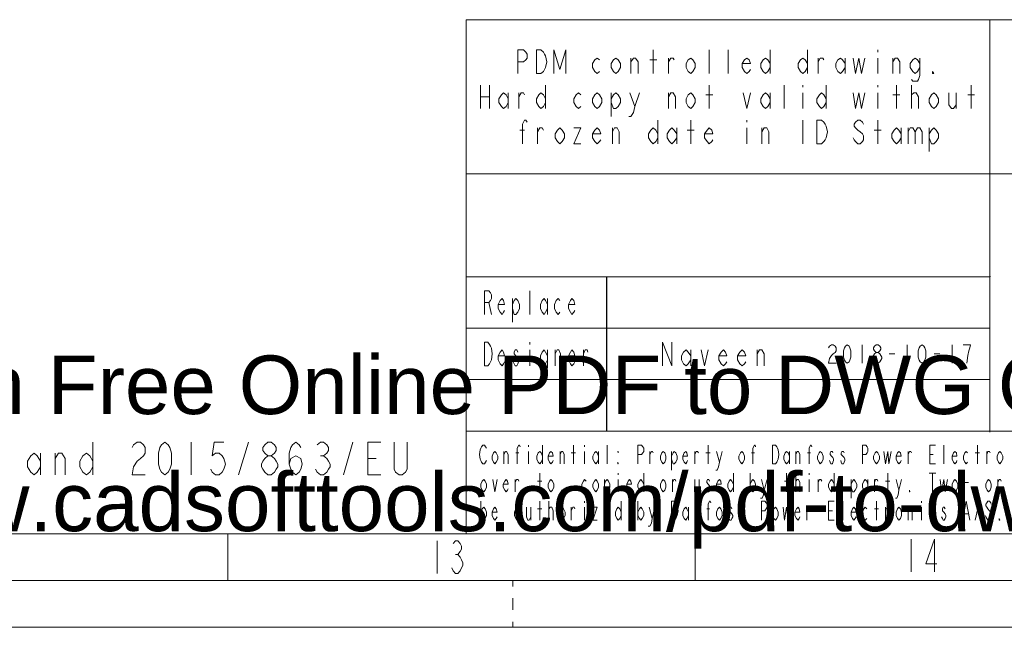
# Model space of a CAD drawing. Header units: millimetres. Extents: x 0 to 839, y 1 to 594.
# Tile 11 of 27: x 602 to 707, y 1 to 66. Entities that reach past the tile are written whole.
import ezdxf

# ---------------------------------------------------------------- set-up
doc = ezdxf.new("R2010")
doc.units = ezdxf.units.MM
doc.header["$MEASUREMENT"] = 0
doc.layers.get('0').update_dxf_attribs({"linetype": 'CONTINUOUS'})
doc.layers.add('13D9150', color=7, linetype='CONTINUOUS')
doc.styles.add('13D91E0', font='Arial.ttf')

# ---------------------------------------------------------------- blocks, each defined once
blk = doc.blocks.new('13A4510')
at = {"layer": '13D9150', "color": 0, "true_color": 0x000001, "style": '13D91E0'}
for s, p in [('Created in Free Online PDF to DWG Converter by CADSoftTools', (0, 0)), ('http://www.cadsofttools.com/pdf-to-dwg-online/', (0, -2))]:
    blk.add_text(s, height=1, dxfattribs=at).set_placement(p)

msp = doc.modelspace()

# ---------------------------------------------------------------- linework, layer by layer
at = {"color": 0, "linetype": 'Continuous', "lineweight": 15, "true_color": 0x000007}
for points in [[(649.44, 66.297), (829.059, 66.297), (829.059, 66.297)], [(649.44, 11.418), (649.44, 66.297), (649.44, 66.297)], [(705.309, 66.198), (705.309, 22.275), (705.309, 22.275)], [(649.44, 49.83), (829.059, 49.83), (829.059, 49.83)], [(664.158, 38.841), (705.375, 38.874), (705.375, 38.874)], [(664.422, 38.841), (649.44, 38.841), (649.44, 38.841)], [(664.455, 22.341), (664.455, 38.841), (664.455, 38.841)], [(649.44, 22.374), (829.059, 22.374), (829.059, 22.374)], [(19.833, 11.418), (829.059, 11.418), (829.059, 11.418)], [(623.997, 6.435), (623.997, 11.418), (623.997, 11.418)], [(649.44, 11.418), (829.059, 11.418), (829.059, 11.418)], [(673.893, 6.435), (673.893, 11.418), (673.893, 11.418)], [(654.423, 5.808), (654.423, 6.435)], [(654.423, 3.3), (654.423, 4.554)], [(-0.132, 1.452), (839.025, 1.452), (839.025, 1.452)], [(654.423, 1.452), (654.423, 2.046)]]:
    msp.add_lwpolyline(points, dxfattribs=at)
at = {"color": 0, "linetype": 'Continuous', "lineweight": 5, "true_color": 0x000007}
for points in [[(649.44, 66.297), (829.059, 66.297), (829.059, 66.297)], [(649.44, 66.297), (649.44, 11.418), (649.44, 11.418)], [(705.309, 66.297), (705.309, 22.374), (705.309, 22.374)], [(654.951, 60.555), (654.951, 63.063), (655.545, 63.063), (655.809, 62.832), (655.941, 62.634), (655.941, 62.205), (655.809, 62.007), (655.545, 61.809), (654.951, 61.809)], [(658.812, 60.555), (658.812, 63.063), (659.439, 60.984), (660.066, 63.063), (660.066, 60.555)], [(669.405, 60.555), (669.405, 63.063), (669.405, 63.063)], [(675.378, 60.555), (675.378, 63.063), (675.378, 63.063)], [(677.391, 60.555), (677.391, 63.063), (677.391, 63.063)], [(681.879, 63.063), (681.879, 60.555), (681.879, 60.555)], [(685.872, 63.063), (685.872, 60.555), (685.872, 60.555)], [(693.363, 63.063), (693.363, 62.832), (693.363, 62.832)], [(663.663, 60.753), (663.432, 60.555), (663.168, 60.753), (662.904, 61.182), (662.904, 61.611), (663.168, 62.007), (663.432, 62.205), (663.663, 62.007)], [(667.029, 60.555), (667.029, 62.205), (667.029, 62.205)], [(667.029, 61.809), (667.293, 62.205), (667.524, 62.205), (667.788, 61.809), (667.788, 60.555)], [(669.042, 62.007), (669.768, 62.007), (669.768, 62.007)], [(671.022, 60.555), (671.022, 62.205), (671.022, 62.205)], [(671.022, 61.809), (671.286, 62.205), (671.517, 62.205), (671.649, 62.007)], [(679.767, 60.984), (679.635, 60.753), (679.371, 60.555), (679.14, 60.753), (678.876, 61.182), (678.876, 61.611), (679.14, 62.007), (679.371, 62.205), (679.635, 62.007), (679.767, 61.611), (678.876, 61.611)], [(681.879, 61.182), (681.615, 60.753), (681.384, 60.555), (681.12, 60.753), (680.889, 61.182), (680.889, 61.611), (681.12, 62.007), (681.384, 62.205), (681.615, 62.007), (681.879, 61.611)], [(685.872, 61.182), (685.608, 60.753), (685.377, 60.555), (685.113, 60.753), (684.882, 61.182), (684.882, 61.611), (685.113, 62.007), (685.377, 62.205), (685.608, 62.007), (685.872, 61.611)], [(686.994, 60.555), (686.994, 62.205), (686.994, 62.205)], [(686.994, 61.809), (687.225, 62.205), (687.489, 62.205), (687.621, 62.007)], [(689.865, 61.182), (689.601, 60.753), (689.37, 60.555), (689.106, 60.753), (688.875, 61.182), (688.875, 61.611), (689.106, 62.007), (689.37, 62.205), (689.601, 62.007), (689.865, 61.611)], [(689.865, 62.205), (689.865, 60.555), (689.865, 60.555)], [(690.723, 62.205), (690.987, 60.555), (691.35, 62.205), (691.614, 60.555), (691.977, 62.205)], [(693.363, 62.205), (693.363, 60.555), (693.363, 60.555)], [(694.98, 60.555), (694.98, 62.205), (694.98, 62.205)], [(694.98, 61.809), (695.211, 62.205), (695.475, 62.205), (695.706, 61.809), (695.706, 60.555)], [(697.851, 61.182), (697.587, 60.753), (697.356, 60.555), (697.092, 60.753), (696.828, 61.182), (696.828, 61.611), (697.092, 62.007), (697.356, 62.205), (697.587, 62.007), (697.851, 61.611)], [(697.851, 62.205), (697.851, 60.357), (697.719, 59.928), (697.587, 59.73), (697.092, 59.73), (696.96, 59.928)], [(650.958, 59.301), (650.958, 56.826), (650.958, 56.826)], [(651.948, 59.301), (651.948, 56.826), (651.948, 56.826)], [(657.921, 59.301), (657.921, 56.826), (657.921, 56.826)], [(675.378, 56.826), (675.378, 59.301), (675.378, 59.301)], [(683.364, 56.826), (683.364, 59.301), (683.364, 59.301)], [(685.377, 59.301), (685.377, 59.103), (685.377, 59.103)], [(687.852, 59.301), (687.852, 56.826), (687.852, 56.826)], [(693.363, 59.301), (693.363, 59.103), (693.363, 59.103)], [(695.343, 56.826), (695.343, 59.301), (695.343, 59.301)], [(696.96, 56.826), (696.96, 59.301), (696.96, 59.301)], [(703.329, 56.826), (703.329, 59.301), (703.329, 59.301)], [(650.958, 58.047), (651.948, 58.047), (651.948, 58.047)], [(653.928, 57.453), (653.697, 57.024), (653.433, 56.826), (653.202, 57.024), (652.938, 57.453), (652.938, 57.849), (653.202, 58.278), (653.433, 58.476), (653.697, 58.278), (653.928, 57.849)], [(653.928, 58.476), (653.928, 56.826), (653.928, 56.826)], [(655.05, 56.826), (655.05, 58.476), (655.05, 58.476)], [(655.05, 58.047), (655.314, 58.476), (655.545, 58.476), (655.677, 58.278)], [(657.921, 57.453), (657.69, 57.024), (657.426, 56.826), (657.195, 57.024), (656.931, 57.453), (656.931, 57.849), (657.195, 58.278), (657.426, 58.476), (657.69, 58.278), (657.921, 57.849)], [(661.683, 57.024), (661.419, 56.826), (661.188, 57.024), (660.924, 57.453), (660.924, 57.849), (661.188, 58.278), (661.419, 58.476), (661.683, 58.278)], [(664.917, 57.849), (665.148, 58.278), (665.412, 58.476), (665.676, 58.278), (665.907, 57.849), (665.907, 57.453), (665.676, 57.024), (665.412, 56.826), (665.148, 56.826), (664.917, 57.453)], [(664.917, 58.476), (664.917, 55.968), (664.917, 55.968)], [(666.897, 58.476), (667.425, 57.024), (667.293, 56.397), (667.029, 55.968), (666.798, 55.968)], [(667.425, 57.024), (667.92, 58.476), (667.92, 58.476)], [(671.022, 56.826), (671.022, 58.476), (671.022, 58.476)], [(671.022, 58.047), (671.286, 58.476), (671.517, 58.476), (671.781, 58.047), (671.781, 56.826)], [(675.015, 58.278), (675.774, 58.278), (675.774, 58.278)], [(679.008, 58.476), (679.371, 56.826), (679.767, 58.476)], [(681.879, 57.453), (681.615, 57.024), (681.384, 56.826), (681.12, 57.024), (680.889, 57.453), (680.889, 57.849), (681.12, 58.278), (681.384, 58.476), (681.615, 58.278), (681.879, 57.849)], [(681.879, 58.476), (681.879, 56.826), (681.879, 56.826)], [(685.377, 58.476), (685.377, 56.826), (685.377, 56.826)], [(687.852, 57.453), (687.621, 57.024), (687.357, 56.826), (687.126, 57.024), (686.862, 57.453), (686.862, 57.849), (687.126, 58.278), (687.357, 58.476), (687.621, 58.278), (687.852, 57.849)], [(690.723, 58.476), (690.987, 56.826), (691.35, 58.476), (691.614, 56.826), (691.977, 58.476)], [(693.363, 58.476), (693.363, 56.826), (693.363, 56.826)], [(694.98, 58.278), (695.706, 58.278), (695.706, 58.278)], [(696.96, 58.047), (696.96, 58.278), (697.224, 58.476), (697.356, 58.476), (697.455, 58.476), (697.719, 58.047), (697.719, 56.826)], [(700.953, 58.476), (700.953, 57.222), (701.217, 56.826), (701.448, 56.826), (701.712, 57.222)], [(701.712, 58.476), (701.712, 56.826), (701.712, 56.826)], [(702.966, 58.278), (703.692, 58.278), (703.692, 58.278)], [(655.446, 53.064), (655.446, 55.143), (655.677, 55.572), (655.809, 55.572), (655.941, 55.374)], [(657.063, 53.064), (657.063, 54.747), (657.063, 54.747)], [(657.063, 54.318), (657.294, 54.747), (657.558, 54.747), (657.69, 54.516)], [(660.924, 54.747), (661.683, 54.747), (660.924, 53.064), (661.683, 53.064)], [(663.795, 53.493), (663.663, 53.295), (663.432, 53.064), (663.168, 53.295), (662.904, 53.691), (662.904, 54.12), (663.168, 54.516), (663.432, 54.747), (663.663, 54.516), (663.795, 54.12), (662.904, 54.12)], [(665.049, 53.064), (665.049, 54.747), (665.049, 54.747)], [(665.049, 54.318), (665.28, 54.747), (665.544, 54.747), (665.775, 54.318), (665.775, 53.064)], [(669.9, 53.691), (669.669, 53.295), (669.405, 53.064), (669.141, 53.295), (668.91, 53.691), (668.91, 54.12), (669.141, 54.516), (669.405, 54.747), (669.669, 54.516), (669.9, 54.12)], [(669.9, 55.572), (669.9, 53.064), (669.9, 53.064)], [(671.913, 53.691), (671.649, 53.295), (671.385, 53.064), (671.154, 53.295), (670.89, 53.691), (670.89, 54.12), (671.154, 54.516), (671.385, 54.747), (671.649, 54.516), (671.913, 54.12)], [(671.913, 54.747), (671.913, 53.064), (671.913, 53.064)], [(673.398, 53.064), (673.398, 55.572), (673.398, 55.572)], [(675.774, 53.493), (675.642, 53.295), (675.378, 53.064), (675.147, 53.295), (674.883, 53.691), (674.883, 54.12), (675.147, 54.516), (675.378, 54.747), (675.642, 54.516), (675.774, 54.12), (674.883, 54.12)], [(679.371, 55.572), (679.371, 55.374), (679.371, 55.374)], [(679.371, 54.747), (679.371, 53.064), (679.371, 53.064)], [(680.988, 53.064), (680.988, 54.747), (680.988, 54.747)], [(680.988, 54.318), (681.252, 54.747), (681.516, 54.747), (681.747, 54.318), (681.747, 53.064)], [(685.377, 55.572), (685.377, 53.064), (685.377, 53.064)], [(691.845, 55.143), (691.746, 55.374), (691.482, 55.572), (691.218, 55.572), (690.987, 55.374), (690.855, 55.143), (690.855, 54.945), (690.987, 54.747), (691.218, 54.516), (691.482, 54.318), (691.746, 54.12), (691.845, 53.889), (691.845, 53.493), (691.746, 53.295), (691.482, 53.064), (691.218, 53.064), (690.987, 53.295), (690.855, 53.493), (690.723, 53.691)], [(693.363, 53.064), (693.363, 55.572), (693.363, 55.572)], [(695.838, 53.691), (695.607, 53.295), (695.343, 53.064), (695.112, 53.295), (694.848, 53.691), (694.848, 54.12), (695.112, 54.516), (695.343, 54.747), (695.607, 54.516), (695.838, 54.12)], [(695.838, 54.747), (695.838, 53.064), (695.838, 53.064)], [(696.597, 54.747), (696.597, 53.064), (696.597, 53.064)], [(696.597, 54.318), (696.828, 54.747), (697.092, 54.747), (697.356, 54.318), (697.356, 53.064)], [(697.356, 54.318), (697.587, 54.747), (697.851, 54.747), (698.082, 54.318), (698.082, 53.064)], [(698.841, 54.12), (699.105, 54.516), (699.336, 54.747), (699.6, 54.516), (699.831, 54.12), (699.831, 53.691), (699.6, 53.295), (699.336, 53.064), (699.105, 53.064), (698.841, 53.691)], [(698.841, 54.747), (698.841, 52.239), (698.841, 52.239)], [(655.182, 54.516), (655.677, 54.516), (655.677, 54.516)], [(673.035, 54.516), (673.761, 54.516), (673.761, 54.516)], [(692.967, 54.516), (693.726, 54.516), (693.726, 54.516)], [(649.44, 49.83), (829.059, 49.83), (829.059, 49.83)], [(649.44, 38.841), (705.309, 38.841), (705.309, 38.841)], [(664.422, 38.841), (664.422, 22.374), (664.422, 22.374)], [(651.387, 34.848), (651.387, 37.356), (651.849, 37.356), (652.047, 37.158), (652.146, 36.927), (652.146, 36.531), (652.047, 36.333), (651.849, 36.102), (651.387, 36.102)], [(656.238, 34.848), (656.238, 37.356), (656.238, 37.356)], [(651.849, 36.102), (652.146, 34.848), (652.146, 34.848)], [(653.532, 35.277), (653.433, 35.079), (653.268, 34.848), (653.07, 35.079), (652.872, 35.475), (652.872, 35.904), (653.07, 36.333), (653.268, 36.531), (653.433, 36.333), (653.532, 35.904), (652.872, 35.904)], [(654.39, 35.904), (654.555, 36.333), (654.753, 36.531), (654.951, 36.333), (655.116, 35.904), (655.116, 35.475), (654.951, 35.079), (654.753, 34.848), (654.555, 34.848), (654.39, 35.475)], [(654.39, 36.531), (654.39, 34.023), (654.39, 34.023)], [(658.119, 35.475), (657.921, 35.079), (657.756, 34.848), (657.558, 35.079), (657.36, 35.475), (657.36, 35.904), (657.558, 36.333), (657.756, 36.531), (657.921, 36.333), (658.119, 35.904)], [(658.119, 36.531), (658.119, 34.848), (658.119, 34.848)], [(659.439, 35.079), (659.241, 34.848), (659.043, 35.079), (658.878, 35.475), (658.878, 35.904), (659.043, 36.333), (659.241, 36.531), (659.439, 36.333)], [(661.023, 35.277), (660.924, 35.079), (660.726, 34.848), (660.561, 35.079), (660.363, 35.475), (660.363, 35.904), (660.561, 36.333), (660.726, 36.531), (660.924, 36.333), (661.023, 35.904), (660.363, 35.904)], [(649.44, 33.363), (705.309, 33.363), (705.309, 33.363)], [(656.238, 31.878), (656.238, 31.647), (656.238, 31.647)], [(670.395, 29.37), (670.395, 31.878), (671.385, 29.37), (671.385, 31.878)], [(688.116, 31.284), (688.215, 31.449), (688.413, 31.614), (688.611, 31.614), (688.809, 31.449), (688.908, 31.284), (688.908, 30.954), (688.809, 30.789), (688.611, 30.624), (688.413, 30.459), (688.215, 30.129), (688.116, 29.634), (688.908, 29.634)], [(691.68, 31.614), (691.68, 29.634), (691.68, 29.634)], [(693.198, 30.789), (693, 30.954), (692.901, 31.119), (692.901, 31.284), (693, 31.449), (693.198, 31.614), (693.396, 31.614), (693.594, 31.449), (693.693, 31.284), (693.693, 31.119), (693.594, 30.954), (693.396, 30.789)], [(696.498, 31.614), (696.498, 29.634), (696.498, 29.634)], [(701.283, 31.614), (701.283, 29.634), (701.283, 29.634)], [(702.867, 29.634), (702.966, 30.459), (703.065, 30.954), (703.164, 31.284), (703.263, 31.614), (702.471, 31.614)], [(653.532, 29.799), (653.433, 29.568), (653.268, 29.37), (653.07, 29.568), (652.872, 29.997), (652.872, 30.426), (653.07, 30.822), (653.268, 31.053), (653.433, 30.822), (653.532, 30.426), (652.872, 30.426)], [(654.951, 30.822), (654.852, 31.053), (654.654, 31.053), (654.555, 30.822), (654.555, 30.624), (654.753, 30.426), (654.951, 30.195), (655.017, 29.997), (655.017, 29.799), (654.951, 29.568), (654.852, 29.37), (654.654, 29.37), (654.555, 29.568), (654.456, 29.799)], [(656.238, 31.053), (656.238, 29.37), (656.238, 29.37)], [(658.119, 29.997), (657.921, 29.568), (657.756, 29.37), (657.558, 29.568), (657.36, 29.997), (657.36, 30.426), (657.558, 30.822), (657.756, 31.053), (657.921, 30.822), (658.119, 30.426)], [(658.119, 31.053), (658.119, 29.172), (658.02, 28.743), (657.921, 28.545), (657.558, 28.545), (657.459, 28.743)], [(658.944, 29.37), (658.944, 31.053), (658.944, 31.053)], [(658.944, 30.624), (659.142, 31.053), (659.34, 31.053), (659.505, 30.624), (659.505, 29.37)], [(661.023, 29.799), (660.924, 29.568), (660.726, 29.37), (660.561, 29.568), (660.363, 29.997), (660.363, 30.426), (660.561, 30.822), (660.726, 31.053), (660.924, 30.822), (661.023, 30.426), (660.363, 30.426)], [(661.947, 29.37), (661.947, 31.053), (661.947, 31.053)], [(661.947, 30.624), (662.145, 31.053), (662.343, 31.053), (662.409, 30.822)], [(673.398, 29.997), (673.134, 29.568), (672.903, 29.37), (672.639, 29.568), (672.408, 29.997), (672.408, 30.426), (672.639, 30.822), (672.903, 31.053), (673.134, 30.822), (673.398, 30.426)], [(673.398, 31.053), (673.398, 29.37), (673.398, 29.37)], [(674.52, 31.053), (674.883, 29.37), (675.279, 31.053)], [(677.259, 29.799), (677.127, 29.568), (676.896, 29.37), (676.632, 29.568), (676.401, 29.997), (676.401, 30.426), (676.632, 30.822), (676.896, 31.053), (677.127, 30.822), (677.259, 30.426), (676.401, 30.426)], [(679.272, 29.799), (679.14, 29.568), (678.876, 29.37), (678.645, 29.568), (678.381, 29.997), (678.381, 30.426), (678.645, 30.822), (678.876, 31.053), (679.14, 30.822), (679.272, 30.426), (678.381, 30.426)], [(680.493, 29.37), (680.493, 31.053), (680.493, 31.053)], [(680.493, 30.624), (680.757, 31.053), (680.988, 31.053), (681.252, 30.624), (681.252, 29.37)], [(694.584, 30.624), (695.178, 30.624), (695.178, 30.624)], [(699.369, 30.624), (699.963, 30.624), (699.963, 30.624)], [(649.44, 27.885), (705.309, 27.885), (705.309, 27.885)], [(649.44, 22.374), (829.059, 22.374), (829.059, 22.374)], [(609.609, 21.219), (609.609, 17.721), (609.609, 17.721)], [(613.8, 20.625), (613.965, 20.922), (614.328, 21.219), (614.691, 21.219), (615.021, 20.922), (615.186, 20.625), (615.186, 20.031), (615.021, 19.767), (614.691, 19.47), (614.328, 19.173), (613.965, 18.579), (613.8, 17.721), (615.186, 17.721)], [(620.103, 21.219), (620.103, 17.721), (620.103, 17.721)], [(623.568, 21.219), (622.545, 21.219), (622.347, 19.767), (622.71, 20.031), (623.073, 20.031), (623.403, 19.767), (623.568, 19.47), (623.766, 18.876), (623.568, 18.315), (623.403, 18.018), (623.073, 17.721), (622.71, 17.721), (622.347, 18.018), (622.182, 18.315)], [(625.152, 17.721), (626.208, 21.219), (626.208, 21.219)], [(628.287, 19.767), (627.957, 20.031), (627.759, 20.328), (627.759, 20.625), (627.957, 20.922), (628.287, 21.219), (628.65, 21.219), (628.98, 20.922), (629.178, 20.625), (629.178, 20.328), (628.98, 20.031), (628.65, 19.767)], [(630.564, 18.876), (630.729, 19.47), (631.257, 19.767), (631.785, 19.47), (631.95, 18.876), (631.785, 18.315), (631.62, 18.018), (631.257, 17.721), (630.927, 18.018), (630.729, 18.315), (630.564, 18.876), (630.564, 20.031), (630.729, 20.625), (630.927, 20.922), (631.257, 21.219), (631.62, 20.922), (631.785, 20.625)], [(633.534, 20.922), (633.897, 21.219), (634.227, 21.219), (634.59, 20.922), (634.755, 20.625), (634.755, 20.328), (634.59, 20.031), (634.227, 19.767), (634.59, 19.47), (634.755, 19.173), (634.92, 18.876), (634.92, 18.579), (634.755, 18.315), (634.59, 18.018), (634.227, 17.721), (633.897, 17.721), (633.534, 18.018), (633.369, 18.315)], [(636.339, 17.721), (637.362, 21.219), (637.362, 21.219)], [(640.332, 17.721), (638.946, 17.721), (638.946, 21.219), (640.332, 21.219)], [(643.137, 21.219), (643.137, 18.315), (642.972, 18.018), (642.609, 17.721), (642.279, 17.721), (641.916, 18.018), (641.751, 18.315), (641.751, 21.219)], [(604.032, 18.579), (603.669, 18.018), (603.339, 17.721), (602.976, 18.018), (602.646, 18.579), (602.646, 19.173), (602.976, 19.767), (603.339, 20.031), (603.669, 19.767), (604.032, 19.173)], [(604.032, 20.031), (604.032, 17.721), (604.032, 17.721)], [(605.583, 17.721), (605.583, 20.031), (605.583, 20.031)], [(605.583, 19.47), (605.946, 20.031), (606.309, 20.031), (606.639, 19.47), (606.639, 17.721)], [(609.609, 18.579), (609.279, 18.018), (608.916, 17.721), (608.553, 18.018), (608.223, 18.579), (608.223, 19.173), (608.553, 19.767), (608.916, 20.031), (609.279, 19.767), (609.609, 19.173)], [(651.618, 19.239), (651.519, 19.074), (651.387, 18.909), (651.222, 18.909), (651.09, 19.074), (651.024, 19.239), (650.925, 19.404), (650.859, 19.899), (650.925, 20.394), (651.024, 20.559), (651.09, 20.724), (651.222, 20.889), (651.387, 20.889), (651.519, 20.724), (651.618, 20.559)], [(653.466, 18.909), (653.466, 20.229), (653.466, 20.229)], [(653.466, 19.899), (653.631, 20.229), (653.763, 20.229), (653.928, 19.899), (653.928, 18.909)], [(654.753, 20.064), (655.05, 20.064), (655.05, 20.064)], [(654.885, 18.909), (654.885, 20.559), (655.05, 20.889), (655.116, 20.889), (655.215, 20.724)], [(656.106, 20.889), (656.106, 20.724), (656.106, 20.724)], [(656.106, 20.229), (656.106, 18.909), (656.106, 18.909)], [(657.591, 19.404), (657.459, 19.074), (657.294, 18.909), (657.129, 19.074), (656.997, 19.404), (656.997, 19.734), (657.129, 20.064), (657.294, 20.229), (657.459, 20.064), (657.591, 19.734)], [(657.591, 20.889), (657.591, 18.909), (657.591, 18.909)], [(658.713, 19.239), (658.647, 19.074), (658.482, 18.909), (658.35, 19.074), (658.185, 19.404), (658.185, 19.734), (658.35, 20.064), (658.482, 20.229), (658.647, 20.064), (658.713, 19.734), (658.185, 19.734)], [(659.472, 18.909), (659.472, 20.229), (659.472, 20.229)], [(659.472, 19.899), (659.604, 20.229), (659.769, 20.229), (659.901, 19.899), (659.901, 18.909)], [(660.66, 20.064), (661.122, 20.064), (661.122, 20.064)], [(660.891, 18.909), (660.891, 20.889), (660.891, 20.889)], [(662.079, 20.889), (662.079, 20.724), (662.079, 20.724)], [(662.079, 20.229), (662.079, 18.909), (662.079, 18.909)], [(663.564, 19.404), (663.432, 19.074), (663.267, 18.909), (663.135, 19.074), (662.97, 19.404), (662.97, 19.734), (663.135, 20.064), (663.267, 20.229), (663.432, 20.064), (663.564, 19.734)], [(663.564, 20.229), (663.564, 18.909), (663.564, 18.909)], [(664.488, 18.909), (664.488, 20.889), (664.488, 20.889)], [(667.755, 18.909), (667.755, 20.889), (668.151, 20.889), (668.283, 20.724), (668.382, 20.559), (668.382, 20.229), (668.283, 20.064), (668.151, 19.899), (667.755, 19.899)], [(669.042, 18.909), (669.042, 20.229), (669.042, 20.229)], [(669.042, 19.899), (669.207, 20.229), (669.339, 20.229), (669.405, 20.064)], [(671.352, 19.734), (671.517, 20.064), (671.649, 20.229), (671.814, 20.064), (671.946, 19.734), (671.946, 19.404), (671.814, 19.074), (671.649, 18.909), (671.517, 18.909), (671.352, 19.404)], [(671.352, 20.229), (671.352, 18.216), (671.352, 18.216)], [(673.068, 19.239), (673.002, 19.074), (672.87, 18.909), (672.705, 19.074), (672.573, 19.404), (672.573, 19.734), (672.705, 20.064), (672.87, 20.229), (673.002, 20.064), (673.068, 19.734), (672.573, 19.734)], [(673.827, 18.909), (673.827, 20.229), (673.827, 20.229)], [(673.827, 19.899), (673.992, 20.229), (674.124, 20.229), (674.223, 20.064)], [(675.015, 20.064), (675.477, 20.064), (675.477, 20.064)], [(675.246, 18.909), (675.246, 20.889), (675.246, 20.889)], [(676.137, 20.229), (676.467, 19.074), (676.368, 18.579), (676.236, 18.216), (676.071, 18.216)], [(676.467, 19.074), (676.764, 20.229), (676.764, 20.229)], [(679.899, 20.064), (680.196, 20.064), (680.196, 20.064)], [(680.031, 18.909), (680.031, 20.559), (680.196, 20.889), (680.262, 20.889), (680.328, 20.724)], [(683.925, 19.404), (683.793, 19.074), (683.628, 18.909), (683.496, 19.074), (683.331, 19.404), (683.331, 19.734), (683.496, 20.064), (683.628, 20.229), (683.793, 20.064), (683.925, 19.734)], [(683.925, 20.229), (683.925, 18.909), (683.925, 18.909)], [(684.618, 18.909), (684.618, 20.229), (684.618, 20.229)], [(684.618, 19.899), (684.75, 20.229), (684.915, 20.229), (685.047, 19.899), (685.047, 18.909)], [(685.872, 20.064), (686.169, 20.064), (686.169, 20.064)], [(686.037, 18.909), (686.037, 20.559), (686.169, 20.889), (686.268, 20.889), (686.334, 20.724)], [(688.578, 20.064), (688.512, 20.229), (688.347, 20.229), (688.281, 20.064), (688.281, 19.899), (688.413, 19.734), (688.578, 19.569), (688.644, 19.404), (688.644, 19.239), (688.578, 19.074), (688.512, 18.909), (688.347, 18.909), (688.281, 19.074), (688.215, 19.239)], [(689.766, 20.064), (689.7, 20.229), (689.535, 20.229), (689.469, 20.064), (689.469, 19.899), (689.634, 19.734), (689.766, 19.569), (689.832, 19.404), (689.832, 19.239), (689.766, 19.074), (689.7, 18.909), (689.535, 18.909), (689.469, 19.074), (689.403, 19.239)], [(691.713, 18.909), (691.713, 20.889), (692.076, 20.889), (692.241, 20.724), (692.307, 20.559), (692.307, 20.229), (692.241, 20.064), (692.076, 19.899), (691.713, 19.899)], [(694.023, 20.229), (694.188, 18.909), (694.419, 20.229), (694.551, 18.909), (694.782, 20.229)], [(695.838, 19.239), (695.772, 19.074), (695.607, 18.909), (695.475, 19.074), (695.31, 19.404), (695.31, 19.734), (695.475, 20.064), (695.607, 20.229), (695.772, 20.064), (695.838, 19.734), (695.31, 19.734)], [(696.597, 18.909), (696.597, 20.229), (696.597, 20.229)], [(696.597, 19.899), (696.729, 20.229), (696.894, 20.229), (696.96, 20.064)], [(699.501, 18.909), (698.907, 18.909), (698.907, 20.889), (699.501, 20.889)], [(700.392, 18.909), (700.392, 20.889), (700.392, 20.889)], [(701.811, 19.239), (701.745, 19.074), (701.58, 18.909), (701.448, 19.074), (701.283, 19.404), (701.283, 19.734), (701.448, 20.064), (701.58, 20.229), (701.745, 20.064), (701.811, 19.734), (701.283, 19.734)], [(702.933, 19.074), (702.801, 18.909), (702.636, 19.074), (702.504, 19.404), (702.504, 19.734), (702.636, 20.064), (702.801, 20.229), (702.933, 20.064)], [(703.758, 20.064), (704.22, 20.064), (704.22, 20.064)], [(703.989, 18.909), (703.989, 20.889), (703.989, 20.889)], [(704.979, 18.909), (704.979, 20.229), (704.979, 20.229)], [(704.979, 19.899), (705.111, 20.229), (705.276, 20.229), (705.342, 20.064)], [(633.897, 19.767), (634.227, 19.767), (634.227, 19.767)], [(638.946, 19.47), (639.837, 19.47), (639.837, 19.47)], [(698.907, 19.899), (699.27, 19.899), (699.27, 19.899)], [(657.294, 15.906), (657.294, 17.886), (657.294, 17.886)], [(665.676, 17.886), (665.676, 17.721), (665.676, 17.721)], [(668.382, 17.886), (668.382, 15.906), (668.382, 15.906)], [(677.952, 17.886), (677.952, 15.906), (677.952, 15.906)], [(679.734, 17.886), (679.734, 15.906), (679.734, 15.906)], [(683.628, 15.906), (683.628, 17.886), (683.628, 17.886)], [(684.618, 15.906), (684.618, 17.886), (684.618, 17.886)], [(686.037, 17.886), (686.037, 17.721), (686.037, 17.721)], [(688.71, 17.886), (688.71, 15.906), (688.71, 15.906)], [(694.419, 15.906), (694.419, 17.886), (694.419, 17.886)], [(698.841, 17.886), (699.567, 17.886), (699.567, 17.886)], [(699.204, 17.886), (699.204, 15.906), (699.204, 15.906)], [(652.278, 17.226), (652.509, 15.906), (652.74, 17.226)], [(653.928, 16.236), (653.862, 16.071), (653.697, 15.906), (653.565, 16.071), (653.4, 16.401), (653.4, 16.731), (653.565, 17.061), (653.697, 17.226), (653.862, 17.061), (653.928, 16.731), (653.4, 16.731)], [(654.687, 15.906), (654.687, 17.226), (654.687, 17.226)], [(654.687, 16.896), (654.819, 17.226), (654.984, 17.226), (655.05, 17.061)], [(657.063, 17.061), (657.525, 17.061), (657.525, 17.061)], [(662.244, 16.071), (662.079, 15.906), (661.947, 16.071), (661.782, 16.401), (661.782, 16.731), (661.947, 17.061), (662.079, 17.226), (662.244, 17.061)], [(664.191, 16.731), (664.323, 17.061), (664.488, 17.226), (664.62, 17.061), (664.785, 16.731), (664.785, 16.401), (664.62, 16.071), (664.488, 15.906), (664.323, 15.906), (664.191, 16.401)], [(664.191, 17.226), (664.191, 15.246), (664.191, 15.246)], [(665.676, 17.226), (665.676, 15.906), (665.676, 15.906)], [(667.095, 16.236), (667.029, 16.071), (666.864, 15.906), (666.732, 16.071), (666.567, 16.401), (666.567, 16.731), (666.732, 17.061), (666.864, 17.226), (667.029, 17.061), (667.095, 16.731), (666.567, 16.731)], [(668.382, 16.401), (668.217, 16.071), (668.085, 15.906), (667.92, 16.071), (667.755, 16.401), (667.755, 16.731), (667.92, 17.061), (668.085, 17.226), (668.217, 17.061), (668.382, 16.731)], [(671.451, 15.906), (671.451, 17.226), (671.451, 17.226)], [(671.451, 16.896), (671.583, 17.226), (671.748, 17.226), (671.814, 17.061)], [(673.827, 17.226), (673.827, 16.236), (673.992, 15.906), (674.124, 15.906), (674.289, 16.236)], [(674.289, 17.226), (674.289, 15.906), (674.289, 15.906)], [(675.411, 17.061), (675.345, 17.226), (675.18, 17.226), (675.114, 17.061), (675.114, 16.896), (675.246, 16.731), (675.411, 16.566), (675.477, 16.401), (675.477, 16.236), (675.411, 16.071), (675.345, 15.906), (675.18, 15.906), (675.114, 16.071), (675.015, 16.236)], [(676.665, 16.236), (676.599, 16.071), (676.467, 15.906), (676.302, 16.071), (676.137, 16.401), (676.137, 16.731), (676.302, 17.061), (676.467, 17.226), (676.599, 17.061), (676.665, 16.731), (676.137, 16.731)], [(677.952, 16.401), (677.787, 16.071), (677.655, 15.906), (677.49, 16.071), (677.358, 16.401), (677.358, 16.731), (677.49, 17.061), (677.655, 17.226), (677.787, 17.061), (677.952, 16.731)], [(679.734, 16.731), (679.899, 17.061), (680.031, 17.226), (680.196, 17.061), (680.328, 16.731), (680.328, 16.401), (680.196, 16.071), (680.031, 15.906), (679.899, 16.071), (679.734, 16.401)], [(680.955, 17.226), (681.252, 16.071), (681.153, 15.576), (681.021, 15.246), (680.856, 15.246)], [(681.252, 16.071), (681.549, 17.226), (681.549, 17.226)], [(683.397, 17.061), (683.859, 17.061), (683.859, 17.061)], [(684.618, 16.896), (684.618, 17.061), (684.75, 17.226), (684.849, 17.226), (684.915, 17.226), (685.047, 16.896), (685.047, 15.906)], [(686.037, 17.226), (686.037, 15.906), (686.037, 15.906)], [(686.994, 15.906), (686.994, 17.226), (686.994, 17.226)], [(686.994, 16.896), (687.159, 17.226), (687.291, 17.226), (687.39, 17.061)], [(688.71, 16.401), (688.578, 16.071), (688.413, 15.906), (688.281, 16.071), (688.116, 16.401), (688.116, 16.731), (688.281, 17.061), (688.413, 17.226), (688.578, 17.061), (688.71, 16.731)], [(690.525, 16.731), (690.657, 17.061), (690.822, 17.226), (690.954, 17.061), (691.119, 16.731), (691.119, 16.401), (690.954, 16.071), (690.822, 15.906), (690.657, 15.906), (690.525, 16.401)], [(690.525, 17.226), (690.525, 15.246), (690.525, 15.246)], [(692.307, 16.401), (692.175, 16.071), (692.01, 15.906), (691.878, 16.071), (691.713, 16.401), (691.713, 16.731), (691.878, 17.061), (692.01, 17.226), (692.175, 17.061), (692.307, 16.731)], [(692.307, 17.226), (692.307, 15.906), (692.307, 15.906)], [(693, 15.906), (693, 17.226), (693, 17.226)], [(693, 16.896), (693.132, 17.226), (693.297, 17.226), (693.363, 17.061)], [(694.188, 17.061), (694.65, 17.061), (694.65, 17.061)], [(695.31, 17.226), (695.607, 16.071), (695.541, 15.576), (695.376, 15.246), (695.244, 15.246)], [(695.607, 16.071), (695.904, 17.226), (695.904, 17.226)], [(700.029, 17.226), (700.161, 15.906), (700.392, 17.226), (700.557, 15.906), (700.788, 17.226)], [(702.57, 16.896), (703.032, 16.896), (703.032, 16.896)], [(706.167, 15.906), (706.167, 17.226), (706.167, 17.226)], [(706.167, 16.896), (706.299, 17.226), (706.464, 17.226), (706.53, 17.061)], [(659.703, 15.906), (659.604, 16.071), (659.703, 16.071), (659.703, 15.906), (659.538, 15.576)], [(651.024, 14.916), (651.024, 12.903), (651.024, 12.903)], [(657.294, 12.903), (657.294, 14.916), (657.294, 14.916)], [(658.251, 12.903), (658.251, 14.916), (658.251, 14.916)], [(662.079, 14.916), (662.079, 14.751), (662.079, 14.751)], [(665.973, 14.916), (665.973, 12.903), (665.973, 12.903)], [(667.755, 14.916), (667.755, 12.903), (667.755, 12.903)], [(675.246, 12.903), (675.246, 14.586), (675.411, 14.916), (675.477, 14.916), (675.543, 14.751)], [(680.955, 12.903), (680.955, 14.916), (681.318, 14.916), (681.45, 14.751), (681.549, 14.586), (681.549, 14.256), (681.45, 14.091), (681.318, 13.893), (680.955, 13.893)], [(688.71, 12.903), (688.116, 12.903), (688.116, 14.916), (688.71, 14.916)], [(689.634, 12.903), (689.634, 14.916), (689.634, 14.916)], [(693.231, 12.903), (693.231, 14.916), (693.231, 14.916)], [(698.016, 14.916), (698.016, 14.751), (698.016, 14.751)], [(702.405, 12.903), (702.801, 14.916), (703.164, 12.903)], [(703.758, 12.903), (704.22, 14.916), (704.22, 14.916)], [(705.474, 14.586), (705.408, 14.751), (705.276, 14.916), (705.111, 14.916), (704.979, 14.751), (704.88, 14.586), (704.88, 14.421), (704.979, 14.256), (705.111, 14.091), (705.276, 13.893), (705.408, 13.728), (705.474, 13.563), (705.474, 13.233), (705.408, 13.068), (705.276, 12.903), (705.111, 12.903), (704.979, 13.068), (704.88, 13.233), (704.814, 13.398)], [(651.024, 13.728), (651.156, 14.091), (651.321, 14.256), (651.453, 14.091), (651.618, 13.728), (651.618, 13.398), (651.453, 13.068), (651.321, 12.903), (651.156, 13.068), (651.024, 13.398)], [(652.74, 13.233), (652.641, 13.068), (652.509, 12.903), (652.344, 13.068), (652.212, 13.398), (652.212, 13.728), (652.344, 14.091), (652.509, 14.256), (652.641, 14.091), (652.74, 13.728), (652.212, 13.728)], [(655.215, 13.398), (655.05, 13.068), (654.885, 12.903), (654.753, 13.068), (654.588, 13.398), (654.588, 13.728), (654.753, 14.091), (654.885, 14.256), (655.05, 14.091), (655.215, 13.728)], [(655.215, 14.256), (655.215, 12.903), (655.215, 12.903)], [(655.875, 14.256), (655.875, 13.233), (656.007, 12.903), (656.172, 12.903), (656.337, 13.233)], [(656.337, 14.256), (656.337, 12.903), (656.337, 12.903)], [(657.063, 14.091), (657.525, 14.091), (657.525, 14.091)], [(658.251, 13.893), (658.251, 14.091), (658.416, 14.256), (658.482, 14.256), (658.581, 14.256), (658.713, 13.893), (658.713, 12.903)], [(660.66, 12.903), (660.66, 14.256), (660.66, 14.256)], [(660.66, 13.893), (660.825, 14.256), (660.957, 14.256), (661.023, 14.091)], [(662.079, 14.256), (662.079, 12.903), (662.079, 12.903)], [(662.97, 14.256), (663.432, 14.256), (662.97, 12.903), (663.432, 12.903)], [(664.719, 13.233), (664.62, 13.068), (664.488, 12.903), (664.323, 13.068), (664.191, 13.398), (664.191, 13.728), (664.323, 14.091), (664.488, 14.256), (664.62, 14.091), (664.719, 13.728), (664.191, 13.728)], [(665.973, 13.398), (665.841, 13.068), (665.676, 12.903), (665.511, 13.068), (665.379, 13.398), (665.379, 13.728), (665.511, 14.091), (665.676, 14.256), (665.841, 14.091), (665.973, 13.728)], [(667.755, 13.728), (667.92, 14.091), (668.085, 14.256), (668.217, 14.091), (668.382, 13.728), (668.382, 13.398), (668.217, 13.068), (668.085, 12.903), (667.92, 13.068), (667.755, 13.398)], [(668.976, 14.256), (669.273, 13.068), (669.207, 12.573), (669.042, 12.243), (668.877, 12.243)], [(669.273, 13.068), (669.57, 14.256), (669.57, 14.256)], [(673.167, 13.398), (673.002, 13.068), (672.87, 12.903), (672.705, 13.068), (672.573, 13.398), (672.573, 13.728), (672.705, 14.091), (672.87, 14.256), (673.002, 14.091), (673.167, 13.728)], [(673.167, 14.256), (673.167, 12.903), (673.167, 12.903)], [(673.827, 12.903), (673.827, 14.256), (673.827, 14.256)], [(673.827, 13.893), (673.992, 14.256), (674.124, 14.256), (674.289, 13.893), (674.289, 12.903)], [(675.114, 14.091), (675.411, 14.091), (675.411, 14.091)], [(677.787, 14.091), (677.721, 14.256), (677.589, 14.256), (677.49, 14.091), (677.49, 13.893), (677.655, 13.728), (677.787, 13.563), (677.886, 13.398), (677.886, 13.233), (677.787, 13.068), (677.721, 12.903), (677.589, 12.903), (677.49, 13.068), (677.424, 13.233)], [(679.008, 14.091), (678.909, 14.256), (678.777, 14.256), (678.711, 14.091), (678.711, 13.893), (678.843, 13.728), (679.008, 13.563), (679.074, 13.398), (679.074, 13.233), (679.008, 13.068), (678.909, 12.903), (678.777, 12.903), (678.711, 13.068), (678.612, 13.233)], [(683.265, 14.256), (683.397, 12.903), (683.628, 14.256), (683.793, 12.903), (684.024, 14.256)], [(685.047, 13.233), (684.981, 13.068), (684.849, 12.903), (684.684, 13.068), (684.519, 13.398), (684.519, 13.728), (684.684, 14.091), (684.849, 14.256), (684.981, 14.091), (685.047, 13.728), (684.519, 13.728)], [(685.806, 12.903), (685.806, 14.256), (685.806, 14.256)], [(685.806, 13.893), (685.971, 14.256), (686.103, 14.256), (686.169, 14.091)], [(688.116, 13.893), (688.512, 13.893), (688.512, 13.893)], [(691.053, 13.233), (690.954, 13.068), (690.822, 12.903), (690.657, 13.068), (690.525, 13.398), (690.525, 13.728), (690.657, 14.091), (690.822, 14.256), (690.954, 14.091), (691.053, 13.728), (690.525, 13.728)], [(692.175, 13.068), (692.01, 12.903), (691.878, 13.068), (691.713, 13.398), (691.713, 13.728), (691.878, 14.091), (692.01, 14.256), (692.175, 14.091)], [(693, 14.091), (693.429, 14.091), (693.429, 14.091)], [(694.188, 12.903), (694.188, 14.256), (694.188, 14.256)], [(694.188, 13.893), (694.353, 14.256), (694.485, 14.256), (694.551, 14.091)], [(696.597, 12.903), (696.597, 14.256), (696.597, 14.256)], [(696.597, 13.893), (696.729, 14.256), (696.894, 14.256), (697.026, 13.893), (697.026, 12.903)], [(698.016, 14.256), (698.016, 12.903), (698.016, 12.903)], [(699.336, 13.068), (699.204, 12.903), (699.039, 13.068), (698.907, 13.398), (698.907, 13.728), (699.039, 14.091), (699.204, 14.256), (699.336, 14.091)], [(700.557, 14.091), (700.458, 14.256), (700.326, 14.256), (700.26, 14.091), (700.26, 13.893), (700.392, 13.728), (700.557, 13.563), (700.623, 13.398), (700.623, 13.233), (700.557, 13.068), (700.458, 12.903), (700.326, 12.903), (700.26, 13.068), (700.161, 13.233)], [(702.57, 13.563), (703.032, 13.563), (703.032, 13.563)], [(646.338, 10.692), (646.338, 7.194), (646.338, 7.194)], [(648.054, 10.395), (648.318, 10.692), (648.549, 10.692), (648.813, 10.395), (648.945, 10.098), (648.945, 9.801), (648.813, 9.537), (648.549, 9.24), (648.813, 8.943), (648.945, 8.646), (649.077, 8.349), (649.077, 8.052), (648.945, 7.788), (648.813, 7.491), (648.549, 7.194), (648.318, 7.194), (648.054, 7.491), (647.922, 7.788)], [(649.44, 11.418), (829.059, 11.418), (829.059, 11.418)], [(696.927, 10.857), (696.927, 7.359), (696.927, 7.359)], [(699.402, 7.359), (699.402, 10.857), (698.478, 8.217), (699.666, 8.217)], [(648.318, 9.24), (648.549, 9.24), (648.549, 9.24)], [(14.85, 6.435), (834.042, 6.435), (834.042, 6.435)]]:
    msp.add_lwpolyline(points, dxfattribs=at)
for points in [[(656.931, 63.063), (657.426, 63.063), (657.69, 62.832), (657.789, 62.634), (657.921, 62.436), (658.053, 61.809), (657.921, 61.182), (657.789, 60.984), (657.69, 60.753), (657.426, 60.555), (656.931, 60.555)], [(665.907, 61.182), (665.676, 60.753), (665.412, 60.555), (665.148, 60.753), (664.917, 61.182), (664.917, 61.611), (665.148, 62.007), (665.412, 62.205), (665.676, 62.007), (665.907, 61.611)], [(673.893, 61.182), (673.629, 60.753), (673.398, 60.555), (673.134, 60.753), (672.903, 61.182), (672.903, 61.611), (673.134, 62.007), (673.398, 62.205), (673.629, 62.007), (673.893, 61.611)], [(699.336, 60.555), (699.204, 60.555), (699.204, 60.753)], [(663.927, 57.453), (663.663, 57.024), (663.432, 56.826), (663.168, 57.024), (662.904, 57.453), (662.904, 57.849), (663.168, 58.278), (663.432, 58.476), (663.663, 58.278), (663.927, 57.849)], [(673.893, 57.453), (673.629, 57.024), (673.398, 56.826), (673.134, 57.024), (672.903, 57.453), (672.903, 57.849), (673.134, 58.278), (673.398, 58.476), (673.629, 58.278), (673.893, 57.849)], [(699.831, 57.453), (699.6, 57.024), (699.336, 56.826), (699.105, 57.024), (698.841, 57.453), (698.841, 57.849), (699.105, 58.278), (699.336, 58.476), (699.6, 58.278), (699.831, 57.849)], [(659.934, 53.691), (659.67, 53.295), (659.439, 53.064), (659.175, 53.295), (658.944, 53.691), (658.944, 54.12), (659.175, 54.516), (659.439, 54.747), (659.67, 54.516), (659.934, 54.12)], [(686.862, 55.572), (687.357, 55.572), (687.621, 55.374), (687.753, 55.143), (687.852, 54.945), (687.984, 54.318), (687.852, 53.691), (687.753, 53.493), (687.621, 53.295), (687.357, 53.064), (686.862, 53.064)], [(651.387, 31.878), (651.75, 31.878), (651.948, 31.647), (652.047, 31.449), (652.146, 31.251), (652.212, 30.624), (652.146, 29.997), (652.047, 29.799), (651.948, 29.568), (651.75, 29.37), (651.387, 29.37)], [(690.096, 29.634), (689.898, 29.799), (689.799, 29.964), (689.7, 30.294), (689.7, 30.954), (689.799, 31.284), (689.898, 31.449), (690.096, 31.614), (690.294, 31.449), (690.393, 31.284), (690.492, 30.954), (690.492, 30.294), (690.393, 29.964), (690.294, 29.799)], [(698.082, 29.634), (697.884, 29.799), (697.785, 29.964), (697.686, 30.294), (697.686, 30.954), (697.785, 31.284), (697.884, 31.449), (698.082, 31.614), (698.28, 31.449), (698.379, 31.284), (698.478, 30.954), (698.478, 30.294), (698.379, 29.964), (698.28, 29.799)], [(693.198, 29.634), (693, 29.799), (692.901, 29.964), (692.802, 30.129), (692.802, 30.294), (692.901, 30.459), (693, 30.624), (693.198, 30.789), (693.396, 30.789), (693.594, 30.624), (693.693, 30.459), (693.792, 30.294), (693.792, 30.129), (693.693, 29.964), (693.594, 29.799), (693.396, 29.634)], [(617.298, 17.721), (616.935, 18.018), (616.77, 18.315), (616.605, 18.876), (616.605, 20.031), (616.77, 20.625), (616.935, 20.922), (617.298, 21.219), (617.661, 20.922), (617.826, 20.625), (617.991, 20.031), (617.991, 18.876), (617.826, 18.315), (617.661, 18.018)], [(652.806, 19.404), (652.641, 19.074), (652.509, 18.909), (652.344, 19.074), (652.212, 19.404), (652.212, 19.734), (652.344, 20.064), (652.509, 20.229), (652.641, 20.064), (652.806, 19.734)], [(665.676, 20.229), (665.676, 20.064), (665.61, 20.229)], [(670.758, 19.404), (670.626, 19.074), (670.461, 18.909), (670.329, 19.074), (670.164, 19.404), (670.164, 19.734), (670.329, 20.064), (670.461, 20.229), (670.626, 20.064), (670.758, 19.734)], [(679.14, 19.404), (679.008, 19.074), (678.843, 18.909), (678.711, 19.074), (678.546, 19.404), (678.546, 19.734), (678.711, 20.064), (678.843, 20.229), (679.008, 20.064), (679.14, 19.734)], [(682.143, 20.889), (682.44, 20.889), (682.572, 20.724), (682.671, 20.559), (682.737, 20.394), (682.803, 19.899), (682.737, 19.404), (682.671, 19.239), (682.572, 19.074), (682.44, 18.909), (682.143, 18.909)], [(687.522, 19.404), (687.39, 19.074), (687.225, 18.909), (687.093, 19.074), (686.928, 19.404), (686.928, 19.734), (687.093, 20.064), (687.225, 20.229), (687.39, 20.064), (687.522, 19.734)], [(693.528, 19.404), (693.363, 19.074), (693.231, 18.909), (693.066, 19.074), (692.901, 19.404), (692.901, 19.734), (693.066, 20.064), (693.231, 20.229), (693.363, 20.064), (693.528, 19.734)], [(706.695, 19.404), (706.53, 19.074), (706.398, 18.909), (706.233, 19.074), (706.101, 19.404), (706.101, 19.734), (706.233, 20.064), (706.398, 20.229), (706.53, 20.064), (706.695, 19.734)], [(628.287, 17.721), (627.957, 18.018), (627.759, 18.315), (627.594, 18.579), (627.594, 18.876), (627.759, 19.173), (627.957, 19.47), (628.287, 19.767), (628.65, 19.767), (628.98, 19.47), (629.178, 19.173), (629.343, 18.876), (629.343, 18.579), (629.178, 18.315), (628.98, 18.018), (628.65, 17.721)], [(665.676, 18.909), (665.61, 18.909), (665.61, 19.074)], [(651.618, 16.401), (651.453, 16.071), (651.321, 15.906), (651.156, 16.071), (651.024, 16.401), (651.024, 16.731), (651.156, 17.061), (651.321, 17.226), (651.453, 17.061), (651.618, 16.731)], [(658.779, 16.401), (658.647, 16.071), (658.482, 15.906), (658.35, 16.071), (658.185, 16.401), (658.185, 16.731), (658.35, 17.061), (658.482, 17.226), (658.647, 17.061), (658.779, 16.731)], [(663.564, 16.401), (663.432, 16.071), (663.267, 15.906), (663.135, 16.071), (662.97, 16.401), (662.97, 16.731), (663.135, 17.061), (663.267, 17.226), (663.432, 17.061), (663.564, 16.731)], [(670.758, 16.401), (670.626, 16.071), (670.461, 15.906), (670.329, 16.071), (670.164, 16.401), (670.164, 16.731), (670.329, 17.061), (670.461, 17.226), (670.626, 17.061), (670.758, 16.731)], [(701.91, 16.401), (701.745, 16.071), (701.58, 15.906), (701.448, 16.071), (701.283, 16.401), (701.283, 16.731), (701.448, 17.061), (701.58, 17.226), (701.745, 17.061), (701.91, 16.731)], [(705.474, 16.401), (705.342, 16.071), (705.177, 15.906), (705.045, 16.071), (704.88, 16.401), (704.88, 16.731), (705.045, 17.061), (705.177, 17.226), (705.342, 17.061), (705.474, 16.731)], [(696.795, 15.906), (696.729, 15.906), (696.729, 16.071)], [(671.352, 14.916), (671.649, 14.916), (671.814, 14.751), (671.88, 14.586), (671.946, 14.421), (672.045, 13.893), (671.946, 13.398), (671.88, 13.233), (671.814, 13.068), (671.649, 12.903), (671.352, 12.903)], [(660, 13.398), (659.835, 13.068), (659.703, 12.903), (659.538, 13.068), (659.373, 13.398), (659.373, 13.728), (659.538, 14.091), (659.703, 14.256), (659.835, 14.091), (660, 13.728)], [(676.764, 13.398), (676.599, 13.068), (676.467, 12.903), (676.302, 13.068), (676.137, 13.398), (676.137, 13.728), (676.302, 14.091), (676.467, 14.256), (676.599, 14.091), (676.764, 13.728)], [(682.737, 13.398), (682.572, 13.068), (682.44, 12.903), (682.275, 13.068), (682.143, 13.398), (682.143, 13.728), (682.275, 14.091), (682.44, 14.256), (682.572, 14.091), (682.737, 13.728)], [(695.904, 13.398), (695.772, 13.068), (695.607, 12.903), (695.475, 13.068), (695.31, 13.398), (695.31, 13.728), (695.475, 14.091), (695.607, 14.256), (695.772, 14.091), (695.904, 13.728)], [(706.398, 12.903), (706.299, 12.903), (706.299, 13.068)]]:
    msp.add_lwpolyline(points, close=True, dxfattribs=at)

# ---------------------------------------------------------------- block references
at = {"layer": '13D9150', "color": 0, "true_color": 0x000000, "xscale": 6.248315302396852, "yscale": 6.248315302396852, "zscale": 6.248315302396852}
msp.add_blockref('13A4510', (562.1032, 24.2088), dxfattribs=at)

doc.saveas('drawing.dxf')
